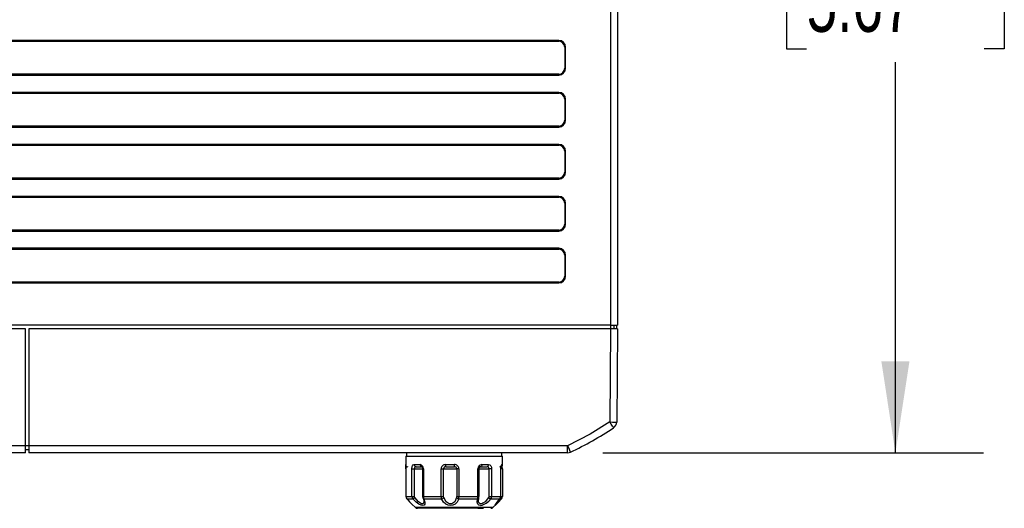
# Model space of a CAD drawing. Header units: millimetres. Extents: x 0 to 1118, y 0 to 864.
# Tile 10 of 21: x 237 to 379, y 541 to 612. Entities that reach past the tile are written whole.
import ezdxf

# ---------------------------------------------------------------- set-up
doc = ezdxf.new("R2010")
doc.units = ezdxf.units.MM
doc.header["$LTSCALE"] = 4
doc.layers.add('DIMENSIONS', color=140, linetype='Continuous', lineweight=25)
doc.styles.add('SLDTEXTSTYLE0', font='TXT', dxfattribs={"width": 0.7})
doc.dimstyles.new('SLDDIMSTYLE0', dxfattribs={"dimtxt": 8.632031, "dimasz": 13.208, "dimexe": 0, "dimexo": 0.0625, "dimgap": 2.158008, "dimtad": 0, "dimtih": 1, "dimtoh": 1, "dimrnd": 1e-09, "dimzin": 4, "dimdsep": 46, "dimtxsty": 'SLDTEXTSTYLE0', "dimsah": 1, "dimcen": 0.09, "dimadec": 0, "dimazin": 1, "dimtfac": 1, "dimtofl": 0, "dimtmove": 0, "dimatfit": 3, "dimfxl": 0, "dimfrac": 2, "dimtolj": 1, "dimtzin": 12, "dimarcsym": 0})

# ---------------------------------------------------------------- blocks, each defined once
blk = doc.blocks.new('_D_12')
at = {"layer": 'DIMENSIONS'}
for p, q in [((306.42, 693.18), (375.88, 693.18)), ((363.18, 693.18), (363.18, 636.83)), ((350.36, 621.18), (347.46, 621.18)), ((347.46, 621.18), (347.46, 607.46)), ((376.01, 621.18), (378.91, 621.18)), ((378.91, 621.18), (378.91, 607.46)), ((347.46, 607.46), (350.36, 607.46)), ((378.91, 607.46), (376.01, 607.46)), ((363.18, 549.18), (363.18, 605.53)), ((320.91, 549.18), (375.88, 549.18))]:
    blk.add_line(p, q, dxfattribs=at)
for points in [[(363.18, 693.18), (361.15, 679.97), (365.21, 679.97)], [(363.18, 549.18), (365.21, 562.39), (361.15, 562.39)]]:
    blk.add_solid(points, dxfattribs=at)
at = {"layer": 'DIMENSIONS', "char_height": 8.467, "attachment_point": 1, "style": 'SLDTEXTSTYLE0'}
for s, insert in [('144.0', (346.77, 634.03)), ('5.67', (350.36, 618.38))]:
    blk.add_mtext(s, dxfattribs=dict(at, insert=insert))

msp = doc.modelspace()

# ---------------------------------------------------------------- linework, layer by layer
for p, q in [((322.058, 620.182), (322.058, 567.582)), ((323.058, 620.182), (323.058, 567.582)), ((314.558, 608.682), (151.558, 608.682)), ((314.558, 608.555), (314.558, 608.682)), ((151.558, 608.555), (314.558, 608.555)), ((315.558, 607.682), (315.431, 607.682)), ((315.431, 607.682), (315.431, 604.682)), ((315.558, 604.682), (315.558, 607.682)), ((315.431, 604.682), (315.558, 604.682)), ((314.558, 603.809), (151.558, 603.809)), ((151.558, 603.682), (314.558, 603.682)), ((314.558, 603.682), (314.558, 603.809)), ((314.558, 601.182), (151.558, 601.182)), ((151.558, 601.055), (314.558, 601.055)), ((314.558, 601.055), (314.558, 601.182)), ((315.558, 600.182), (315.431, 600.182)), ((315.431, 600.182), (315.431, 597.182)), ((315.558, 597.182), (315.558, 600.182)), ((314.558, 596.309), (151.558, 596.309)), ((151.558, 596.182), (314.558, 596.182)), ((314.558, 596.182), (314.558, 596.309)), ((315.431, 597.182), (315.558, 597.182)), ((314.558, 593.682), (151.558, 593.682)), ((151.558, 593.555), (314.558, 593.555)), ((314.558, 593.555), (314.558, 593.682)), ((315.558, 592.682), (315.431, 592.682)), ((315.431, 592.682), (315.431, 589.682)), ((315.558, 589.682), (315.558, 592.682)), ((314.558, 588.809), (151.558, 588.809)), ((151.558, 588.682), (314.558, 588.682)), ((314.558, 588.682), (314.558, 588.809)), ((315.431, 589.682), (315.558, 589.682)), ((314.558, 586.182), (151.558, 586.182)), ((151.558, 586.055), (314.558, 586.055)), ((314.558, 586.055), (314.558, 586.182)), ((315.431, 585.182), (315.431, 582.182)), ((315.558, 585.182), (315.431, 585.182)), ((315.558, 582.182), (315.558, 585.182)), ((315.431, 582.182), (315.558, 582.182)), ((314.558, 581.309), (151.558, 581.309)), ((151.558, 581.182), (314.558, 581.182)), ((314.558, 581.182), (314.558, 581.309)), ((314.558, 578.682), (151.558, 578.682)), ((151.558, 578.555), (314.558, 578.555)), ((314.558, 578.555), (314.558, 578.682)), ((315.558, 577.682), (315.431, 577.682)), ((315.431, 577.682), (315.431, 574.682)), ((315.558, 574.682), (315.558, 577.682)), ((315.431, 574.682), (315.558, 574.682)), ((314.558, 573.809), (151.558, 573.809)), ((151.558, 573.682), (314.558, 573.682)), ((314.558, 573.682), (314.558, 573.809)), ((322.058, 567.582), (144.058, 567.582)), ((322.058, 567.582), (323.058, 567.582)), ((322.058, 567.582), (322.058, 567.082)), ((322.558, 567.082), (322.558, 567.582)), ((322.931, 567.082), (322.931, 567.582)), ((237.558, 567.082), (144.062, 567.082)), ((237.558, 550.182), (237.558, 567.082)), ((238.058, 567.082), (238.058, 550.182)), ((322.054, 567.082), (238.058, 567.082)), ((322.054, 567.082), (321.936, 553.632)), ((323.054, 567.082), (322.054, 567.082)), ((323.054, 567.082), (322.936, 553.623)), ((321.936, 553.632), (319.117, 551.894)), ((319.117, 551.894), (315.834, 550.182)), ((237.558, 550.182), (150.282, 550.182)), ((237.558, 549.182), (150.282, 549.182)), ((237.558, 549.182), (237.558, 550.182)), ((238.058, 550.182), (237.558, 550.182)), ((237.558, 549.682), (238.058, 549.682)), ((315.834, 550.182), (238.058, 550.182)), ((238.058, 550.182), (238.058, 549.182)), ((315.834, 549.182), (238.058, 549.182)), ((292.558, 549.182), (292.558, 548.682)), ((306.358, 548.682), (306.358, 549.182)), ((315.834, 549.182), (315.834, 550.182)), ((292.458, 548.682), (292.458, 547.482)), ((292.458, 548.682), (294.096, 548.682)), ((293.703, 547.482), (294.096, 547.482)), ((294.096, 548.682), (302.942, 548.682)), ((294.096, 547.482), (294.534, 547.482)), ((298.207, 547.482), (299.494, 547.482)), ((302.942, 548.682), (306.458, 548.682)), ((303.444, 547.482), (304.433, 547.482)), ((306.345, 547.482), (306.458, 547.482)), ((306.458, 547.482), (306.458, 548.682)), ((292.491, 546.882), (292.491, 542.889)), ((293.36, 542.889), (293.36, 546.882)), ((293.36, 546.882), (293.731, 546.882)), ((293.731, 546.882), (294.862, 546.882)), ((293.731, 542.889), (293.731, 546.882)), ((293.859, 547.185), (293.861, 547.203)), ((293.95, 547.182), (294.745, 547.182)), ((294.862, 546.882), (294.905, 546.882)), ((294.905, 546.882), (294.905, 542.889)), ((295.015, 546.882), (294.909, 546.882)), ((295.015, 546.882), (295.015, 542.889)), ((297.576, 542.889), (297.576, 546.882)), ((297.576, 546.882), (297.931, 546.882)), ((297.931, 542.889), (297.931, 546.882)), ((298.129, 547.16), (298.245, 547.203)), ((298.261, 547.182), (299.492, 547.182)), ((299.489, 547.202), (299.623, 547.16)), ((299.82, 546.882), (299.82, 542.889)), ((300.141, 546.882), (299.82, 546.882)), ((300.141, 546.882), (300.141, 542.889)), ((302.895, 542.889), (302.895, 546.882)), ((302.895, 546.882), (303.038, 546.882)), ((302.965, 546.882), (304.479, 546.882)), ((303.047, 542.889), (303.047, 546.882)), ((303.273, 547.182), (303.261, 547.182)), ((303.273, 547.182), (303.77, 547.182)), ((303.77, 547.182), (304.22, 547.182)), ((304.296, 547.203), (304.327, 547.161)), ((304.479, 546.882), (304.479, 542.889)), ((304.867, 546.882), (304.479, 546.882)), ((304.867, 546.882), (304.867, 542.889)), ((306.425, 546.882), (306.196, 546.882)), ((306.2, 542.889), (306.2, 546.882)), ((306.211, 542.889), (306.211, 546.882)), ((306.425, 546.882), (306.425, 542.889)), ((292.491, 542.889), (293.36, 542.889)), ((292.636, 542.535), (293.492, 542.535)), ((293.36, 542.889), (293.731, 542.889)), ((295.015, 542.889), (294.909, 542.889)), ((295.007, 542.573), (295.095, 542.137)), ((295.015, 542.889), (297.576, 542.889)), ((295.1, 542.535), (297.625, 542.535)), ((297.576, 542.889), (297.931, 542.889)), ((299.82, 542.889), (300.141, 542.889)), ((300.117, 542.535), (302.831, 542.535)), ((300.141, 542.889), (302.895, 542.889)), ((302.895, 542.889), (303.039, 542.889)), ((302.958, 542.364), (303.003, 542.632)), ((302.991, 542.373), (302.999, 542.519)), ((303.027, 542.889), (303.047, 542.889)), ((304.479, 542.889), (304.867, 542.889)), ((304.867, 542.889), (306.2, 542.889)), ((306.196, 542.889), (306.425, 542.889)), ((306.2, 542.889), (306.21, 542.889)), ((293.407, 541.733), (293.812, 541.328)), ((293.812, 541.328), (305.104, 541.328)), ((302.864, 541.182), (294.182, 541.182)), ((302.864, 541.182), (303.674, 541.182)), ((305.104, 541.328), (305.509, 541.733))]:
    msp.add_line(p, q)
at = {"flags": 128}
for points in [[(322.489, 552.799), (322.447, 552.862), (322.327, 553.042), (322.148, 553.313), (321.936, 553.632)], [(321.936, 553.632), (322.319, 553.628), (322.643, 553.625), (322.86, 553.624), (322.936, 553.623)], [(315.834, 550.182), (315.998, 549.836), (316.137, 549.543), (316.23, 549.347), (316.263, 549.278)], [(293.36, 546.882), (293.365, 546.995), (293.382, 547.105), (293.411, 547.209), (293.449, 547.298), (293.559, 547.434), (293.703, 547.482)], [(303.444, 547.482), (303.431, 547.367), (303.394, 547.27), (303.338, 547.205), (303.273, 547.182)], [(304.433, 547.482), (304.612, 547.434), (304.75, 547.301), (304.836, 547.111), (304.859, 546.999), (304.867, 546.882)], [(292.554, 547.16), (292.554, 547.16), (292.524, 547.125), (292.504, 547.068), (292.493, 546.987), (292.49, 546.882)], [(294.666, 547.202), (294.739, 547.2), (294.78, 547.178), (294.819, 547.141), (294.854, 547.091), (294.881, 547.029), (294.9, 546.959), (294.907, 546.882)], [(297.931, 546.882), (298.098, 546.882), (298.337, 546.882), (298.625, 546.882), (298.935, 546.882), (299.236, 546.882), (299.5, 546.882), (299.701, 546.882), (299.82, 546.882)], [(303.042, 546.878), (303.05, 546.952), (303.07, 547.022), (303.101, 547.083), (303.142, 547.134), (303.189, 547.173), (303.239, 547.197), (303.29, 547.206), (303.338, 547.202)], [(303.258, 547.182), (303.199, 547.176), (303.18, 547.172)], [(306.426, 546.882), (306.423, 546.987), (306.412, 547.068), (306.392, 547.125), (306.362, 547.16), (306.362, 547.16)], [(295.1, 542.535), (295.246, 542.081), (295.226, 541.793), (295.109, 541.641), (294.929, 541.594), (294.689, 541.641), (294.38, 541.794), (293.981, 542.082), (293.492, 542.535)], [(293.773, 542.747), (293.741, 542.812), (293.731, 542.889)], [(295.095, 542.137), (295.037, 541.904), (294.962, 541.831), (294.862, 541.806), (294.738, 541.83), (294.592, 541.904), (294.302, 542.136), (293.773, 542.747)], [(294.969, 542.612), (294.97, 542.606), (295.024, 542.558), (295.1, 542.535)], [(300.117, 542.535), (299.887, 542.081), (299.583, 541.793), (299.264, 541.641), (298.942, 541.594), (298.613, 541.641), (298.273, 541.794), (297.926, 542.082), (297.625, 542.535)], [(297.951, 542.747), (297.936, 542.812), (297.931, 542.889)], [(299.808, 542.747), (299.531, 542.136), (299.274, 541.904), (299.107, 541.83), (298.935, 541.806), (298.761, 541.83), (298.585, 541.904), (298.302, 542.136), (297.951, 542.747)], [(299.82, 542.889), (299.817, 542.812), (299.808, 542.747)], [(303.258, 541.594), (303.031, 541.642), (302.858, 541.796), (302.769, 542.084), (302.831, 542.535)], [(304.439, 542.747), (303.924, 542.136), (303.619, 541.904), (303.458, 541.83), (303.315, 541.806), (303.191, 541.83), (303.089, 541.904), (302.979, 542.136), (302.991, 542.373)], [(304.479, 542.889), (304.469, 542.812), (304.439, 542.747)], [(304.748, 542.535), (304.968, 542.535), (305.174, 542.535), (305.363, 542.535), (305.537, 542.535), (305.694, 542.535), (305.834, 542.535), (305.957, 542.535), (306.062, 542.535)], [(306.28, 542.535), (305.843, 542.081), (305.568, 541.793), (305.414, 541.641), (305.348, 541.594), (305.358, 541.642), (305.455, 541.794), (305.673, 542.083), (306.062, 542.535)], [(306.062, 542.535), (306.086, 542.558), (306.085, 542.57)], [(306.152, 542.747), (306.216, 542.674), (306.265, 542.606), (306.286, 542.558), (306.28, 542.535)]]:
    msp.add_lwpolyline(points, dxfattribs=at)
for centre, radius, start, end in [((314.558, 607.682), 1, 0, 90), ((314.558, 607.682), 0.873, 0, 90), ((314.558, 604.682), 1, 270, 0), ((314.558, 604.682), 0.873, 270, 0), ((314.558, 600.182), 1, 0, 90), ((314.558, 600.182), 0.873, 0, 90), ((314.558, 597.182), 1, 270, 0), ((314.558, 597.182), 0.873, 270, 0), ((314.558, 592.682), 1, 0, 90), ((314.558, 592.682), 0.873, 0, 90), ((314.558, 589.682), 1, 270, 0), ((314.558, 589.682), 0.873, 270, 0), ((314.558, 585.182), 1, 0, 90), ((314.558, 585.182), 0.873, 0, 90), ((314.558, 582.182), 1, 270, 0), ((314.558, 582.182), 0.873, 270, 0), ((314.558, 577.682), 1, 0, 90), ((314.558, 577.682), 0.873, 0, 90), ((314.558, 574.682), 1, 270, 0), ((314.558, 574.682), 0.873, 270, 0), ((321.936, 553.632), 1, 303.57138, 359.45579), ((294.832, 594.453), 50, 295.3798, 303.58348), ((315.834, 550.182), 1, 270, 295.3798), ((287.7, 546.917), 4.791, 359.58043, 6.77103), ((292.758, 547.482), 0.3, 179.99963, 269.99924), ((293.98, 547.457), 0.277, 174.96915, 263.87645), ((294.799, 547.444), 0.268, 171.86225, 258.39013), ((294.448, 546.92), 0.568, 356.14222, 81.29777), ((298.183, 546.875), 0.607, 87.72529, 179.35536), ((298.667, 547.409), 0.466, 171.02935, 209.23269), ((284.798, 547.407), 14.696, 359.12363, 0.29332), ((299.527, 546.868), 0.614, 1.2605, 93.05605), ((303.475, 546.902), 0.581, 93.07647, 181.99865), ((304.168, 547.445), 0.268, 281.23663, 7.961), ((306.048, 547.479), 0.298, 270.46861, 0.46101), ((306.158, 547.482), 0.3, 270.00076, 0.00037), ((307.08, 546.987), 0.886, 146.00355, 186.80053), ((294.14, 546.892), 0.409, 149.90006, 181.47603), ((293.94, 546.999), 0.183, 86.80407, 147.36682), ((298.225, 546.883), 0.294, 132.9781, 180.16997), ((298.247, 546.849), 0.334, 87.58157, 131.67534), ((299.504, 546.849), 0.333, 48.36387, 91.96707), ((299.527, 546.882), 0.293, 359.97655, 47.51584), ((304.233, 546.953), 0.229, 39.20932, 93.39924), ((304.126, 546.89), 0.353, 358.72338, 36.12384), ((305.958, 546.917), 0.253, 350.83773, 46.90692), ((292.995, 542.889), 0.503, 179.97044, 224.57058), ((449.692, 692.998), 217.499, 223.77184, 224.06501), ((293.889, 542.885), 0.529, 179.63287, 221.44065), ((293.177, 543.246), 0.777, 293.91652, 320.11652), ((295.541, 542.884), 0.635, 179.58554, 205.63317), ((295.752, 542.88), 0.737, 179.28501, 207.84909), ((298.76, 542.872), 1.184, 179.20896, 196.54281), ((297.592, 542.943), 0.409, 274.65939, 331.45723), ((300.128, 542.883), 0.348, 202.91037, 268.05963), ((297.834, 542.869), 2.307, 351.69112, 0.49949), ((301.937, 542.878), 0.958, 339.04478, 0.66002), ((302.841, 542.708), 0.173, 266.66597, 334.55601), ((302.237, 542.886), 0.806, 341.61797, 0.17518), ((302.823, 543.932), 2.378, 280.55569, 324.04113), ((304.941, 543.146), 0.64, 218.47503, 252.45457), ((304.302, 542.883), 0.565, 322.05792, 0.60756), ((305.683, 542.887), 0.517, 317.08838, 0.15543), ((305.721, 542.884), 0.484, 319.2003, 0.60498), ((305.921, 542.889), 0.503, 315.42942, 0.02956), ((294.165, 541.682), 0.5, 225, 270), ((304.751, 541.682), 0.5, 270, 315), ((305.192, 541.77), 0.228, 316.09442, 351.68717)]:
    msp.add_arc(centre, radius, start, end)

# ---------------------------------------------------------------- dimensions: what is measured, and where the dimension line sits
at = {"layer": 'DIMENSIONS'}
dim = msp.add_linear_dim(base=(363.183, 693.182), p1=(315.834, 549.182), p2=(301.337, 693.182), angle=90, dimstyle='SLDDIMSTYLE0', dxfattribs=at)
dim.commit()
dim.dimension.update_dxf_attribs({"geometry": '_D_12', "text_midpoint": (363.183, 621.182), "dimtype": 160})

doc.saveas('drawing.dxf')
